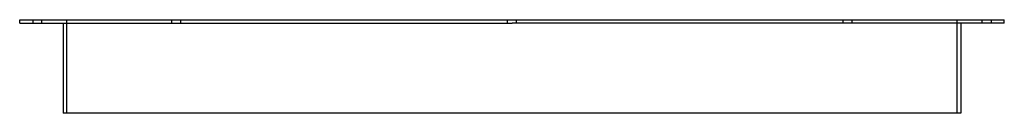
# Model space of a CAD drawing. Header units: millimetres. Extents: x -555 to 555, y -105 to 0.
import ezdxf

# ---------------------------------------------------------------- set-up
doc = ezdxf.new("R2010")
doc.units = ezdxf.units.MM
doc.layers.add('HIDDEN', color=7, linetype='Continuous')
doc.layers.add('THICK', color=7, linetype='Continuous')

msp = doc.modelspace()

# ---------------------------------------------------------------- linework, layer by layer
at = {"layer": 'HIDDEN'}
for p, q in [((-540, 0), (-540, -4)), ((-530, -4), (-530, 0)), ((-502, -105), (-502, 0)), ((-383.3, -4), (-383.3, 0)), ((-383.3, -4), (-383.3, 0)), ((-373.3, -4), (-373.3, 0)), ((-373.3, -4), (-373.3, 0)), ((-5, -4), (-5, 0)), ((-5, -4), (-5, 0)), ((5, -4), (5, 0)), ((5, -4), (5, 0)), ((373.3, -4), (373.3, 0)), ((373.3, -4), (373.3, 0)), ((383.3, -4), (383.3, 0)), ((383.3, -4), (383.3, 0)), ((502, -105), (502, 0)), ((530, -4), (530, 0)), ((540, 0), (540, -4))]:
    msp.add_line(p, q, dxfattribs=at)
at = {"layer": 'THICK'}
for p, q in [((-555, 0), (0, 0)), ((-555, -4), (-555, 0)), ((0, 0), (555, 0)), ((-555, -4), (0, -4)), ((-506, -4), (-506, -105)), ((555, -4), (0, -4)), ((506, -4), (506, -105)), ((555, -4), (555, 0)), ((0, -105), (-506, -105)), ((506, -105), (0, -105))]:
    msp.add_line(p, q, dxfattribs=at)

doc.saveas('drawing.dxf')
